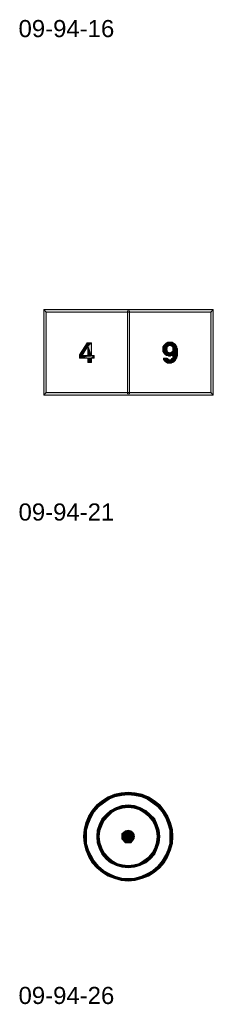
# Model space of a CAD drawing. Header units: millimetres. Extents: x 11 to 308, y -2333 to 36.
# Tile 12 of 85: x 15 to 41, y -2008 to -1876. Entities that reach past the tile are written whole.
import ezdxf

# ---------------------------------------------------------------- set-up
doc = ezdxf.new("R2010")
doc.units = ezdxf.units.MM
doc.layers.add('DGE_DATOS', color=7, linetype='Continuous', lineweight=0)
doc.layers.add('DGE_SIMBOLOS', color=7, linetype='Continuous', lineweight=0)
doc.styles.add('DGE_ARIAL', font='arial.ttf')

# ---------------------------------------------------------------- blocks, each defined once
blk = doc.blocks.new('DGE_09_94_21')
at = {"layer": 'DGE_SIMBOLOS', "true_color": 0x000000}
for points in [[(11.16, 5.37), (-11.27, 5.03), (-11.61, 5.37), (11.16, 5.37)], [(-11.27, 5.03), (-11.61, 5.37), (-11.27, -5.8), (-11.27, 5.03)], [(-11.61, 5.37), (-11.27, -5.8), (-11.61, -6.14), (-11.61, 5.37)], [(10.82, 5.03), (11.16, 5.37), (-11.27, 5.03), (10.82, 5.03)], [(11.16, -6.14), (10.82, 5.03), (11.16, 5.37), (11.16, -6.14)], [(-0.01, 5.2), (-0.35, 5.2), (-0.01, -5.97), (-0.01, 5.2)], [(-0.35, 5.2), (-0.01, -5.97), (-0.35, -5.97), (-0.35, 5.2)], [(10.82, -5.8), (11.16, -6.14), (10.82, 5.03), (10.82, -5.8)], [(-5.77, 0.88), (-6.79, -0.72), (-5.69, 0.46), (-5.77, 0.88)], [(-5.69, 0.46), (-6.79, -0.72), (-6.45, -0.81), (-5.69, 0.46)], [(-5.69, 0.46), (-5.18, 0.88), (-5.77, 0.88), (-5.69, 0.46)], [(-5.18, 0.88), (-5.69, 0.46), (-5.18, -0.81), (-5.18, 0.88)], [(-5.69, 0.46), (-5.69, -0.81), (-5.18, -0.81), (-5.69, 0.46)], [(4.98, 0.38), (4.39, 0.29), (4.98, 0.29), (4.98, 0.38)], [(4.47, 0.38), (4.39, 0.29), (4.98, 0.38), (4.47, 0.38)], [(4.39, 0.29), (4.39, 0.21), (4.98, 0.21), (4.39, 0.29)], [(4.98, 0.29), (4.39, 0.29), (4.98, 0.21), (4.98, 0.29)], [(4.39, 0.21), (4.39, 0.12), (4.98, 0.12), (4.39, 0.21)], [(4.98, 0.21), (4.39, 0.21), (4.98, 0.12), (4.98, 0.21)], [(4.39, 0.12), (4.39, 0.04), (4.9, 0.04), (4.39, 0.12)], [(4.9, 0.12), (4.39, 0.12), (4.9, 0.04), (4.9, 0.12)], [(4.9, 0.04), (4.39, -0.05), (4.9, -0.05), (4.9, 0.04)], [(4.39, 0.04), (4.39, -0.05), (4.9, 0.04), (4.39, 0.04)], [(5.15, 0.55), (4.47, 0.46), (5.15, 0.46), (5.15, 0.55)], [(5.24, 0.55), (4.47, 0.46), (5.15, 0.55), (5.24, 0.55)], [(4.47, 0.55), (4.47, 0.46), (5.24, 0.55), (4.47, 0.55)], [(4.47, 0.46), (4.47, 0.38), (5.07, 0.38), (4.47, 0.46)], [(5.07, 0.46), (4.47, 0.46), (5.07, 0.38), (5.07, 0.46)], [(4.56, 0.63), (4.56, 0.55), (6.08, 0.55), (4.56, 0.63)], [(6.08, 0.63), (4.56, 0.63), (6.08, 0.55), (6.08, 0.63)], [(4.64, 0.72), (4.64, 0.63), (6.08, 0.63), (4.64, 0.72)], [(6.08, 0.72), (4.64, 0.72), (6.08, 0.63), (6.08, 0.72)], [(4.73, 0.8), (4.73, 0.72), (6, 0.72), (4.73, 0.8)], [(5.91, 0.8), (4.73, 0.8), (6, 0.72), (5.91, 0.8)], [(4.81, 0.88), (4.81, 0.8), (5.83, 0.8), (4.81, 0.88)], [(5.83, 0.88), (4.81, 0.88), (5.83, 0.8), (5.83, 0.88)], [(5.07, 0.97), (4.98, 0.88), (5.66, 0.88), (5.07, 0.97)], [(5.66, 0.97), (5.07, 0.97), (5.66, 0.88), (5.66, 0.97)], [(5.49, 0.55), (5.49, 0.46), (6.17, 0.46), (5.49, 0.55)], [(6.17, 0.55), (5.49, 0.55), (6.17, 0.46), (6.17, 0.55)], [(6.17, 0.46), (5.66, 0.38), (6.25, 0.38), (6.17, 0.46)], [(5.66, 0.46), (5.66, 0.38), (6.17, 0.46), (5.66, 0.46)], [(6.25, 0.38), (5.66, 0.29), (6.25, 0.29), (6.25, 0.38)], [(5.66, 0.38), (5.66, 0.29), (6.25, 0.38), (5.66, 0.38)], [(5.74, 0.29), (5.74, 0.21), (6.25, 0.21), (5.74, 0.29)], [(6.25, 0.29), (5.74, 0.29), (6.25, 0.21), (6.25, 0.29)], [(6.25, 0.21), (5.74, 0.12), (6.25, 0.12), (6.25, 0.21)], [(5.74, 0.21), (5.74, 0.12), (6.25, 0.21), (5.74, 0.21)], [(6.34, 0.12), (5.74, 0.04), (6.34, 0.04), (6.34, 0.12)], [(5.74, 0.12), (5.74, 0.04), (6.34, 0.12), (5.74, 0.12)], [(5.74, 0.04), (5.74, -0.05), (6.34, -0.05), (5.74, 0.04)], [(6.34, 0.04), (5.74, 0.04), (6.34, -0.05), (6.34, 0.04)], [(-6.79, -0.72), (-6.79, -1.15), (-6.45, -0.81), (-6.79, -0.72)], [(-4.84, -0.81), (-6.79, -1.15), (-5.18, -1.15), (-4.84, -0.81)], [(-5.69, -0.81), (-6.79, -1.15), (-4.84, -0.81), (-5.69, -0.81)], [(-6.79, -1.15), (-5.69, -0.81), (-6.45, -0.81), (-6.79, -1.15)], [(-5.69, -1.15), (-5.69, -1.82), (-5.18, -1.82), (-5.69, -1.15)], [(-5.18, -1.15), (-5.69, -1.15), (-5.18, -1.82), (-5.18, -1.15)], [(-4.84, -0.81), (-5.18, -1.15), (-4.84, -1.15), (-4.84, -0.81)], [(4.39, -0.05), (4.39, -0.13), (4.98, -0.13), (4.39, -0.05)], [(4.98, -0.05), (4.39, -0.05), (4.98, -0.13), (4.98, -0.05)], [(4.39, -0.13), (4.39, -0.22), (4.98, -0.22), (4.39, -0.13)], [(4.98, -0.13), (4.39, -0.13), (4.98, -0.22), (4.98, -0.13)], [(4.39, -0.22), (4.39, -0.3), (4.98, -0.3), (4.39, -0.22)], [(4.98, -0.22), (4.39, -0.22), (4.98, -0.3), (4.98, -0.22)], [(4.47, -0.3), (4.47, -0.39), (5.07, -0.39), (4.47, -0.3)], [(5.07, -0.3), (4.47, -0.3), (5.07, -0.39), (5.07, -0.3)], [(5.24, -0.39), (4.47, -0.47), (5.24, -0.47), (5.24, -0.39)], [(5.24, -0.39), (4.47, -0.47), (5.24, -0.39)], [(5.24, -0.39), (4.47, -0.47), (5.24, -0.39)], [(4.47, -0.39), (4.47, -0.47), (5.24, -0.39), (4.47, -0.39)], [(4.98, -1.15), (4.47, -1.23), (5.07, -1.23), (4.98, -1.15)], [(4.47, -1.15), (4.47, -1.23), (4.98, -1.15), (4.47, -1.15)], [(4.47, -1.23), (4.47, -1.32), (5.07, -1.32), (4.47, -1.23)], [(5.07, -1.23), (4.47, -1.23), (5.07, -1.32), (5.07, -1.23)], [(5.15, -1.32), (4.47, -1.4), (5.15, -1.4), (5.15, -1.32)], [(5.15, -1.32), (4.47, -1.4), (5.15, -1.32)], [(4.47, -1.32), (4.47, -1.4), (5.15, -1.32), (4.47, -1.32)], [(6.34, -0.47), (4.56, -0.55), (6.34, -0.55), (6.34, -0.47)], [(4.56, -0.47), (4.56, -0.55), (6.34, -0.47), (4.56, -0.47)], [(4.56, -0.55), (4.64, -0.64), (6.34, -0.64), (4.56, -0.55)], [(6.34, -0.55), (4.56, -0.55), (6.34, -0.64), (6.34, -0.55)], [(4.64, -0.64), (4.73, -0.72), (5.74, -0.64), (4.64, -0.64)], [(5.74, -0.64), (4.73, -0.72), (5.74, -0.72), (5.74, -0.64)], [(4.81, -0.72), (4.81, -0.81), (5.66, -0.81), (4.81, -0.72)], [(5.66, -0.72), (4.81, -0.72), (5.66, -0.81), (5.66, -0.72)], [(5.4, -0.39), (5.4, -0.47), (6.34, -0.47), (5.4, -0.39)], [(5.49, -0.39), (5.4, -0.39), (6.34, -0.47), (5.49, -0.39)], [(5.49, -0.39), (6.34, -0.47), (5.49, -0.39)], [(6.34, -0.39), (5.49, -0.39), (6.34, -0.47), (6.34, -0.39)], [(6.17, -1.32), (5.49, -1.4), (6.08, -1.4), (6.17, -1.32)], [(5.49, -1.32), (5.49, -1.4), (6.17, -1.32), (5.49, -1.32)], [(6.34, -0.3), (5.57, -0.39), (6.34, -0.39), (6.34, -0.3)], [(5.66, -0.3), (5.57, -0.39), (6.34, -0.3), (5.66, -0.3)], [(6.17, -1.23), (5.57, -1.32), (6.17, -1.32), (6.17, -1.23)], [(5.57, -1.23), (5.57, -1.32), (6.17, -1.23), (5.57, -1.23)], [(5.66, -0.22), (5.66, -0.3), (6.34, -0.3), (5.66, -0.22)], [(6.34, -0.22), (5.66, -0.22), (6.34, -0.3), (6.34, -0.22)], [(5.66, -1.15), (5.66, -1.23), (6.17, -1.23), (5.66, -1.15)], [(6.25, -1.15), (5.66, -1.15), (6.17, -1.23), (6.25, -1.15)], [(5.74, -0.05), (5.74, -0.13), (6.34, -0.13), (5.74, -0.05)], [(6.34, -0.05), (5.74, -0.05), (6.34, -0.13), (6.34, -0.05)], [(6.34, -0.13), (5.74, -0.22), (6.34, -0.22), (6.34, -0.13)], [(5.74, -0.13), (5.74, -0.22), (6.34, -0.13), (5.74, -0.13)], [(5.74, -0.64), (5.74, -0.72), (6.34, -0.72), (5.74, -0.64)], [(6.34, -0.64), (5.74, -0.64), (6.34, -0.72), (6.34, -0.64)], [(6.34, -0.72), (5.74, -0.81), (6.34, -0.81), (6.34, -0.72)], [(5.74, -0.72), (5.74, -0.81), (6.34, -0.72), (5.74, -0.72)], [(5.74, -0.81), (5.74, -0.89), (6.34, -0.89), (5.74, -0.81)], [(6.34, -0.81), (5.74, -0.81), (6.34, -0.89), (6.34, -0.81)], [(6.25, -0.89), (5.74, -0.98), (6.25, -0.98), (6.25, -0.89)], [(5.74, -0.89), (5.74, -0.98), (6.25, -0.89), (5.74, -0.89)], [(5.74, -0.98), (5.74, -1.06), (6.25, -1.06), (5.74, -0.98)], [(6.25, -0.98), (5.74, -0.98), (6.25, -1.06), (6.25, -0.98)], [(6.25, -1.06), (5.74, -1.15), (6.25, -1.15), (6.25, -1.06)], [(5.74, -1.06), (5.74, -1.15), (6.25, -1.06), (5.74, -1.06)], [(4.56, -1.4), (4.56, -1.49), (6.08, -1.49), (4.56, -1.4)], [(6.08, -1.4), (4.56, -1.4), (6.08, -1.49), (6.08, -1.4)], [(4.56, -1.49), (4.64, -1.57), (6, -1.57), (4.56, -1.49)], [(6, -1.49), (4.56, -1.49), (6, -1.57), (6, -1.49)], [(4.64, -1.57), (4.73, -1.66), (5.91, -1.66), (4.64, -1.57)], [(5.91, -1.57), (4.64, -1.57), (5.91, -1.66), (5.91, -1.57)], [(4.81, -1.66), (4.81, -1.74), (5.74, -1.74), (4.81, -1.66)], [(5.83, -1.66), (4.81, -1.66), (5.74, -1.74), (5.83, -1.66)], [(5.57, -1.74), (4.98, -1.82), (5.57, -1.82), (5.57, -1.74)], [(4.98, -1.74), (4.98, -1.82), (5.57, -1.74), (4.98, -1.74)], [(-11.27, -5.8), (-11.61, -6.14), (10.82, -5.8), (-11.27, -5.8)], [(-11.61, -6.14), (10.82, -5.8), (11.16, -6.14), (-11.61, -6.14)]]:
    blk.add_hatch(color=18, dxfattribs=at).paths.add_polyline_path(points, flags=0)
at = {"layer": 'DGE_SIMBOLOS', "color": 18, "lineweight": 9, "true_color": 0x000000}
for points in [[(10.82, 5.03), (-11.27, 5.03), (-11.61, 5.37), (11.16, 5.37), (10.82, 5.03)], [(-11.27, 5.03), (-11.27, -5.8), (-11.61, -6.14), (-11.61, 5.37), (-11.27, 5.03)], [(10.82, -5.8), (10.82, 5.03), (11.16, 5.37), (11.16, -6.14), (10.82, -5.8)], [(-0.1, 5.2), (-0.1, -5.97), (-0.35, -5.97), (-0.35, 5.2), (-0.1, 5.2)], [(-5.77, 0.88), (-6.79, -0.72), (-6.79, -1.15), (-5.69, -1.15), (-5.69, -1.74), (-5.18, -1.74), (-5.18, -1.15), (-4.84, -1.15), (-4.84, -0.81), (-5.18, -0.81), (-5.18, 0.88), (-5.77, 0.88)], [(-5.77, 0.88), (-6.79, -0.72), (-5.69, 0.46), (-5.77, 0.88)], [(-5.69, 0.46), (-6.79, -0.72), (-6.45, -0.81), (-5.69, 0.46)], [(-6.45, -0.81), (-5.69, 0.46), (-5.69, -0.81), (-6.45, -0.81)], [(-5.69, 0.46), (-5.18, 0.88), (-5.77, 0.88), (-5.69, 0.46)], [(-5.18, 0.88), (-5.69, 0.46), (-5.18, -0.81), (-5.18, 0.88)], [(-5.69, 0.46), (-5.69, -0.81), (-5.18, -0.81), (-5.69, 0.46)], [(4.39, 0.38), (4.39, 0.29), (4.98, 0.29), (4.39, 0.38)], [(4.98, 0.38), (4.39, 0.38), (4.98, 0.29), (4.98, 0.38)], [(4.47, 0.38), (4.39, 0.29), (4.98, 0.38), (4.47, 0.38)], [(4.39, 0.29), (4.39, 0.21), (4.98, 0.21), (4.39, 0.29)], [(4.98, 0.29), (4.39, 0.29), (4.98, 0.21), (4.98, 0.29)], [(4.39, 0.21), (4.39, 0.12), (4.98, 0.12), (4.39, 0.21)], [(4.98, 0.21), (4.39, 0.21), (4.98, 0.12), (4.98, 0.21)], [(4.39, 0.12), (4.39, 0.04), (4.9, 0.04), (4.39, 0.12)], [(4.9, 0.12), (4.39, 0.12), (4.9, 0.04), (4.9, 0.12)], [(4.9, 0.04), (4.39, -0.05), (4.9, -0.05), (4.9, 0.04)], [(4.39, 0.04), (4.39, -0.05), (4.9, 0.04), (4.39, 0.04)], [(5.15, 0.55), (4.47, 0.46), (5.15, 0.46), (5.15, 0.55)], [(5.15, 0.55), (4.47, 0.46), (5.15, 0.55)], [(5.24, 0.55), (4.47, 0.46), (5.15, 0.55), (5.24, 0.55)], [(4.47, 0.55), (4.47, 0.46), (5.24, 0.55), (4.47, 0.55)], [(4.47, 0.46), (4.47, 0.38), (5.07, 0.38), (4.47, 0.46)], [(5.07, 0.46), (4.47, 0.46), (5.07, 0.38), (5.07, 0.46)], [(6.08, 0.63), (4.56, 0.55), (6.17, 0.55), (6.08, 0.63)], [(4.56, 0.63), (4.56, 0.55), (6.08, 0.63), (4.56, 0.63)], [(6.08, 0.63), (4.56, 0.63), (6.08, 0.55), (6.08, 0.63)], [(4.64, 0.72), (4.64, 0.63), (6.08, 0.63), (4.64, 0.72)], [(6.08, 0.72), (4.64, 0.72), (6.08, 0.63), (6.08, 0.72)], [(4.73, 0.8), (4.73, 0.72), (6, 0.72), (4.73, 0.8)], [(5.91, 0.8), (4.73, 0.8), (6, 0.72), (5.91, 0.8)], [(4.81, 0.88), (4.81, 0.8), (5.83, 0.8), (4.81, 0.88)], [(5.83, 0.88), (4.81, 0.88), (5.83, 0.8), (5.83, 0.88)], [(5.66, 0.97), (4.98, 0.88), (5.66, 0.88), (5.66, 0.97)], [(5.07, 0.97), (4.98, 0.88), (5.66, 0.97), (5.07, 0.97)], [(5.66, 0.97), (5.07, 0.97), (5.66, 0.88), (5.66, 0.97)], [(5.49, 0.55), (5.49, 0.46), (6.17, 0.46), (5.49, 0.55)], [(6.17, 0.55), (5.49, 0.55), (6.17, 0.46), (6.17, 0.55)], [(5.66, 0.46), (5.66, 0.38), (6.25, 0.38), (5.66, 0.46)], [(6.17, 0.46), (5.66, 0.46), (6.25, 0.38), (6.17, 0.46)], [(5.66, 0.46), (5.66, 0.38), (6.17, 0.46), (5.66, 0.46)], [(6.25, 0.38), (5.66, 0.29), (6.25, 0.29), (6.25, 0.38)], [(5.66, 0.38), (5.66, 0.29), (6.25, 0.38), (5.66, 0.38)], [(5.74, 0.29), (5.74, 0.21), (6.25, 0.21), (5.74, 0.29)], [(6.25, 0.29), (5.74, 0.29), (6.25, 0.21), (6.25, 0.29)], [(6.25, 0.21), (5.74, 0.12), (6.25, 0.12), (6.25, 0.21)], [(5.74, 0.21), (5.74, 0.12), (6.25, 0.21), (5.74, 0.21)], [(6.34, 0.12), (5.74, 0.04), (6.34, 0.04), (6.34, 0.12)], [(5.74, 0.12), (5.74, 0.04), (6.34, 0.12), (5.74, 0.12)], [(5.74, 0.04), (5.74, -0.05), (6.34, -0.05), (5.74, 0.04)], [(6.34, 0.04), (5.74, 0.04), (6.34, -0.05), (6.34, 0.04)], [(-6.79, -0.72), (-6.79, -1.15), (-6.45, -0.81), (-6.79, -0.72)], [(-4.84, -0.81), (-6.79, -1.15), (-5.18, -1.15), (-4.84, -0.81)], [(-5.69, -0.81), (-6.79, -1.15), (-4.84, -0.81), (-5.69, -0.81)], [(-6.79, -1.15), (-5.69, -0.81), (-6.45, -0.81), (-6.79, -1.15)], [(-5.69, -1.15), (-5.69, -1.74), (-5.18, -1.74), (-5.69, -1.15)], [(-5.18, -1.15), (-5.69, -1.15), (-5.18, -1.74), (-5.18, -1.15)], [(-4.84, -0.81), (-5.18, -1.15), (-4.84, -1.15), (-4.84, -0.81)], [(4.39, -0.05), (4.39, -0.13), (4.98, -0.13), (4.39, -0.05)], [(4.98, -0.05), (4.39, -0.05), (4.98, -0.13), (4.98, -0.05)], [(4.39, -0.13), (4.39, -0.22), (4.98, -0.22), (4.39, -0.13)], [(4.98, -0.13), (4.39, -0.13), (4.98, -0.22), (4.98, -0.13)], [(4.98, -0.22), (4.39, -0.3), (4.98, -0.3), (4.98, -0.22)], [(4.39, -0.22), (4.39, -0.3), (4.98, -0.22), (4.39, -0.22)], [(4.98, -0.22), (4.39, -0.22), (4.98, -0.3), (4.98, -0.22)], [(4.47, -0.3), (4.47, -0.39), (5.07, -0.39), (4.47, -0.3)], [(5.07, -0.3), (4.47, -0.3), (5.07, -0.39), (5.07, -0.3)], [(5.24, -0.39), (4.47, -0.47), (5.24, -0.47), (5.24, -0.39)], [(5.24, -0.39), (4.47, -0.47), (5.24, -0.39)], [(5.24, -0.39), (4.47, -0.47), (5.24, -0.39)], [(5.24, -0.39), (4.47, -0.47), (5.24, -0.39)], [(4.47, -0.39), (4.47, -0.47), (5.24, -0.39), (4.47, -0.39)], [(4.98, -1.15), (4.47, -1.23), (5.07, -1.23), (4.98, -1.15)], [(4.47, -1.15), (4.47, -1.23), (4.98, -1.15), (4.47, -1.15)], [(4.47, -1.23), (4.47, -1.32), (5.07, -1.32), (4.47, -1.23)], [(5.07, -1.23), (4.47, -1.23), (5.07, -1.32), (5.07, -1.23)], [(4.47, -1.32), (4.47, -1.4), (5.15, -1.4), (4.47, -1.32)], [(5.15, -1.32), (4.47, -1.32), (5.15, -1.4), (5.15, -1.32)], [(5.15, -1.32), (4.47, -1.4), (5.15, -1.32)], [(4.47, -1.32), (4.47, -1.4), (5.15, -1.32), (4.47, -1.32)], [(6.34, -0.47), (4.56, -0.55), (6.34, -0.55), (6.34, -0.47)], [(4.56, -0.47), (4.56, -0.55), (6.34, -0.47), (4.56, -0.47)], [(4.56, -0.55), (4.64, -0.64), (6.34, -0.64), (4.56, -0.55)], [(6.34, -0.55), (4.56, -0.55), (6.34, -0.64), (6.34, -0.55)], [(4.64, -0.64), (4.73, -0.72), (5.74, -0.64), (4.64, -0.64)], [(4.73, -0.64), (4.73, -0.72), (5.74, -0.72), (4.73, -0.64)], [(5.74, -0.64), (4.73, -0.64), (5.74, -0.72), (5.74, -0.64)], [(4.81, -0.72), (4.81, -0.81), (5.66, -0.81), (4.81, -0.72)], [(5.66, -0.72), (4.81, -0.72), (5.66, -0.81), (5.66, -0.72)], [(5.4, -0.39), (5.4, -0.47), (6.34, -0.47), (5.4, -0.39)], [(5.49, -0.39), (5.4, -0.39), (6.34, -0.47), (5.49, -0.39)], [(5.49, -0.39), (6.34, -0.47), (5.49, -0.39)], [(6.34, -0.39), (5.49, -0.39), (6.34, -0.47), (6.34, -0.39)], [(5.49, -1.32), (5.49, -1.4), (6.08, -1.4), (5.49, -1.32)], [(6.08, -1.32), (5.49, -1.32), (6.08, -1.4), (6.08, -1.32)], [(5.49, -1.32), (5.49, -1.4), (6.17, -1.32), (5.49, -1.32)], [(6.34, -0.3), (5.57, -0.39), (6.34, -0.39), (6.34, -0.3)], [(5.57, -0.3), (5.57, -0.39), (6.34, -0.3), (5.57, -0.3)], [(6.17, -1.23), (5.57, -1.32), (6.17, -1.32), (6.17, -1.23)], [(5.57, -1.23), (5.57, -1.32), (6.17, -1.23), (5.57, -1.23)], [(6.34, -0.22), (5.66, -0.3), (6.34, -0.3), (6.34, -0.22)], [(5.66, -0.22), (5.66, -0.3), (6.34, -0.22), (5.66, -0.22)], [(6.34, -0.22), (5.66, -0.22), (6.34, -0.3), (6.34, -0.22)], [(6.25, -1.06), (5.66, -1.15), (6.25, -1.15), (6.25, -1.06)], [(5.74, -1.06), (5.66, -1.15), (6.25, -1.06), (5.74, -1.06)], [(6.17, -1.15), (5.66, -1.23), (6.17, -1.23), (6.17, -1.15)], [(5.66, -1.15), (5.66, -1.23), (6.17, -1.15), (5.66, -1.15)], [(6.25, -1.15), (5.66, -1.15), (6.17, -1.23), (6.25, -1.15)], [(5.74, -0.05), (5.74, -0.13), (6.34, -0.13), (5.74, -0.05)], [(6.34, -0.05), (5.74, -0.05), (6.34, -0.13), (6.34, -0.05)], [(6.34, -0.13), (5.74, -0.22), (6.34, -0.22), (6.34, -0.13)], [(5.74, -0.13), (5.74, -0.22), (6.34, -0.13), (5.74, -0.13)], [(5.74, -0.64), (5.74, -0.72), (6.34, -0.72), (5.74, -0.64)], [(6.34, -0.64), (5.74, -0.64), (6.34, -0.72), (6.34, -0.64)], [(6.34, -0.72), (5.74, -0.81), (6.34, -0.81), (6.34, -0.72)], [(5.74, -0.72), (5.74, -0.81), (6.34, -0.72), (5.74, -0.72)], [(5.74, -0.81), (5.74, -0.89), (6.34, -0.89), (5.74, -0.81)], [(6.34, -0.81), (5.74, -0.81), (6.34, -0.89), (6.34, -0.81)], [(6.25, -0.89), (5.74, -0.98), (6.25, -0.98), (6.25, -0.89)], [(5.74, -0.89), (5.74, -0.98), (6.25, -0.89), (5.74, -0.89)], [(5.74, -0.98), (5.74, -1.06), (6.25, -1.06), (5.74, -0.98)], [(6.25, -0.98), (5.74, -0.98), (6.25, -1.06), (6.25, -0.98)], [(4.56, -1.4), (4.56, -1.49), (6.08, -1.49), (4.56, -1.4)], [(6.08, -1.4), (4.56, -1.4), (6.08, -1.49), (6.08, -1.4)], [(4.56, -1.49), (4.64, -1.57), (6, -1.57), (4.56, -1.49)], [(6, -1.49), (4.56, -1.49), (6, -1.57), (6, -1.49)], [(4.64, -1.57), (4.73, -1.66), (5.91, -1.57), (4.64, -1.57)], [(5.91, -1.57), (4.64, -1.57), (5.91, -1.66), (5.91, -1.57)], [(5.91, -1.57), (4.73, -1.66), (5.91, -1.66), (5.91, -1.57)], [(5.74, -1.66), (4.81, -1.74), (5.74, -1.74), (5.74, -1.66)], [(4.81, -1.66), (4.81, -1.74), (5.74, -1.66), (4.81, -1.66)], [(5.83, -1.66), (4.81, -1.66), (5.74, -1.74), (5.83, -1.66)], [(4.98, -1.74), (5.07, -1.82), (5.57, -1.82), (4.98, -1.74)], [(5.57, -1.74), (4.98, -1.74), (5.57, -1.82), (5.57, -1.74)], [(4.98, -1.74), (4.98, -1.82), (5.57, -1.74), (4.98, -1.74)], [(-11.27, -5.8), (10.82, -5.8), (11.16, -6.14), (-11.61, -6.14), (-11.27, -5.8)]]:
    blk.add_lwpolyline(points, close=True, dxfattribs=at)
for points in [[(5.32, -0.89), (5.15, -0.89), (5.15, -0.81), (4.81, -0.81), (4.81, -0.72), (4.73, -0.72), (4.73, -0.64), (4.64, -0.64), (4.56, -0.55), (4.56, -0.47), (4.47, -0.47), (4.47, -0.3), (4.39, -0.3), (4.39, 0.38), (4.47, 0.38), (4.47, 0.55), (4.56, 0.55), (4.56, 0.63), (4.64, 0.63), (4.64, 0.72), (4.73, 0.72), (4.73, 0.8), (4.81, 0.8)], [(4.81, 0.8), (4.81, 0.88), (4.98, 0.88), (5.07, 0.97), (5.66, 0.97), (5.66, 0.88), (5.83, 0.88), (5.83, 0.8), (5.91, 0.8), (6, 0.72), (6.08, 0.72), (6.08, 0.63), (6.17, 0.55), (6.17, 0.46), (6.25, 0.38), (6.25, 0.12), (6.34, 0.12), (6.34, -0.39)], [(5.57, 0.46), (5.49, 0.46), (5.49, 0.55), (5.15, 0.55), (5.15, 0.46), (5.07, 0.46), (5.07, 0.38), (4.98, 0.38), (4.98, 0.12), (4.9, 0.12), (4.9, 0.04)], [(4.9, 0.04), (4.9, -0.05), (4.98, -0.05), (4.98, -0.3), (5.07, -0.3), (5.07, -0.39), (5.24, -0.39), (5.24, -0.47), (5.4, -0.47), (5.4, -0.39), (5.57, -0.39), (5.57, -0.3), (5.66, -0.3)], [(5.74, 0.12), (5.74, 0.29), (5.66, 0.29), (5.66, 0.46), (5.57, 0.46)], [(5.66, -0.3), (5.66, -0.22), (5.74, -0.22), (5.74, 0.12)], [(4.9, -1.74), (4.81, -1.74), (4.81, -1.66), (4.73, -1.66), (4.56, -1.49), (4.56, -1.4), (4.47, -1.4), (4.47, -1.15)], [(6.34, -0.39), (6.34, -0.89), (6.25, -0.89), (6.25, -1.15), (6.17, -1.15), (6.17, -1.32), (6.08, -1.32), (6.08, -1.49), (6, -1.49), (6, -1.57), (5.91, -1.57), (5.91, -1.66), (5.74, -1.66), (5.74, -1.74), (5.57, -1.74), (5.57, -1.82), (5.07, -1.82), (4.98, -1.74), (4.9, -1.74)], [(5.24, -1.4), (5.49, -1.4), (5.49, -1.32), (5.57, -1.32), (5.57, -1.23), (5.66, -1.23), (5.66, -1.15), (5.74, -1.15), (5.74, -0.72)], [(5.74, -0.64), (5.74, -0.72), (5.66, -0.72), (5.66, -0.81), (5.4, -0.81), (5.4, -0.89), (5.32, -0.89)]]:
    blk.add_lwpolyline(points, dxfattribs=at)
blk = doc.blocks.new('DGE_09_94_26')
at = {"layer": 'DGE_SIMBOLOS', "true_color": 0x000000}
for points in [[(-1.2, 5.37), (-1.11, 5.03), (-2.13, 5.2), (-1.2, 5.37)], [(-0.27, 5.46), (-0.27, 5.12), (-1.2, 5.37), (-0.27, 5.46)], [(-0.27, 5.12), (-1.2, 5.37), (-1.11, 5.03), (-0.27, 5.12)], [(0.66, 5.37), (0.58, 5.03), (-0.27, 5.46), (0.66, 5.37)], [(0.58, 5.03), (-0.27, 5.46), (-0.27, 5.12), (0.58, 5.03)], [(1.51, 4.86), (0.66, 5.37), (0.58, 5.03), (1.51, 4.86)], [(1.59, 5.2), (1.51, 4.86), (0.66, 5.37), (1.59, 5.2)], [(-3.74, 4.36), (-3.57, 4.02), (-4.5, 3.76), (-3.74, 4.36)], [(-3.57, 4.02), (-4.5, 3.76), (-4.25, 3.51), (-3.57, 4.02)], [(-2.98, 4.86), (-2.81, 4.53), (-3.74, 4.36), (-2.98, 4.86)], [(-2.81, 4.53), (-3.74, 4.36), (-3.57, 4.02), (-2.81, 4.53)], [(-2.13, 5.2), (-2.05, 4.86), (-2.98, 4.86), (-2.13, 5.2)], [(-2.05, 4.86), (-2.98, 4.86), (-2.81, 4.53), (-2.05, 4.86)], [(-1.11, 5.03), (-2.13, 5.2), (-2.05, 4.86), (-1.11, 5.03)], [(2.27, 4.53), (1.59, 5.2), (1.51, 4.86), (2.27, 4.53)], [(2.44, 4.86), (2.27, 4.53), (1.59, 5.2), (2.44, 4.86)], [(3.03, 4.02), (2.44, 4.86), (2.27, 4.53), (3.03, 4.02)], [(3.29, 4.36), (3.03, 4.02), (2.44, 4.86), (3.29, 4.36)], [(3.71, 3.51), (3.29, 4.36), (3.03, 4.02), (3.71, 3.51)], [(3.97, 3.76), (3.71, 3.51), (3.29, 4.36), (3.97, 3.76)], [(-5.09, 3), (-4.84, 2.83), (-5.6, 2.24), (-5.09, 3)], [(-4.84, 2.83), (-5.6, 2.24), (-5.26, 2.07), (-4.84, 2.83)], [(-4.5, 3.76), (-4.25, 3.51), (-5.09, 3), (-4.5, 3.76)], [(-4.25, 3.51), (-5.09, 3), (-4.84, 2.83), (-4.25, 3.51)], [(-2.64, 3), (-2.38, 2.75), (-3.23, 2.49), (-2.64, 3)], [(-2.38, 2.75), (-3.23, 2.49), (-2.98, 2.24), (-2.38, 2.75)], [(-1.88, 3.42), (-1.79, 3.09), (-2.64, 3), (-1.88, 3.42)], [(-1.79, 3.09), (-2.64, 3), (-2.38, 2.75), (-1.79, 3.09)], [(-1.11, 3.68), (-1.03, 3.34), (-1.88, 3.42), (-1.11, 3.68)], [(-1.03, 3.34), (-1.88, 3.42), (-1.79, 3.09), (-1.03, 3.34)], [(-0.27, 3.76), (-0.27, 3.42), (-1.11, 3.68), (-0.27, 3.76)], [(-0.27, 3.42), (-1.11, 3.68), (-1.03, 3.34), (-0.27, 3.42)], [(0.58, 3.68), (0.49, 3.34), (-0.27, 3.76), (0.58, 3.68)], [(0.49, 3.34), (-0.27, 3.76), (-0.27, 3.42), (0.49, 3.34)], [(1.26, 3.09), (0.58, 3.68), (0.49, 3.34), (1.26, 3.09)], [(1.34, 3.42), (1.26, 3.09), (0.58, 3.68), (1.34, 3.42)], [(1.93, 2.75), (1.34, 3.42), (1.26, 3.09), (1.93, 2.75)], [(2.1, 3), (1.93, 2.75), (1.34, 3.42), (2.1, 3)], [(2.44, 2.24), (2.1, 3), (1.93, 2.75), (2.44, 2.24)], [(2.7, 2.49), (2.44, 2.24), (2.1, 3), (2.7, 2.49)], [(4.3, 2.83), (3.97, 3.76), (3.71, 3.51), (4.3, 2.83)], [(4.56, 3), (4.3, 2.83), (3.97, 3.76), (4.56, 3)], [(4.73, 2.07), (4.56, 3), (4.3, 2.83), (4.73, 2.07)], [(5.07, 2.24), (4.73, 2.07), (4.56, 3), (5.07, 2.24)], [(-5.94, 1.39), (-5.6, 1.22), (-6.19, 0.46), (-5.94, 1.39)], [(-5.6, 2.24), (-5.26, 2.07), (-5.94, 1.39), (-5.6, 2.24)], [(-5.26, 2.07), (-5.94, 1.39), (-5.6, 1.22), (-5.26, 2.07)], [(-3.82, 1.9), (-3.49, 1.65), (-4.16, 1.14), (-3.82, 1.9)], [(-3.49, 1.65), (-4.16, 1.14), (-3.82, 0.97), (-3.49, 1.65)], [(-3.23, 2.49), (-2.98, 2.24), (-3.82, 1.9), (-3.23, 2.49)], [(-2.98, 2.24), (-3.82, 1.9), (-3.49, 1.65), (-2.98, 2.24)], [(2.95, 1.65), (2.7, 2.49), (2.44, 2.24), (2.95, 1.65)], [(3.29, 1.9), (2.95, 1.65), (2.7, 2.49), (3.29, 1.9)], [(3.29, 0.97), (3.29, 1.9), (2.95, 1.65), (3.29, 0.97)], [(3.63, 1.14), (3.29, 0.97), (3.29, 1.9), (3.63, 1.14)], [(5.07, 1.22), (5.07, 2.24), (4.73, 2.07), (5.07, 1.22)], [(5.4, 1.39), (5.07, 1.22), (5.07, 2.24), (5.4, 1.39)], [(5.32, 0.38), (5.4, 1.39), (5.07, 1.22), (5.32, 0.38)], [(5.66, 0.46), (5.32, 0.38), (5.4, 1.39), (5.66, 0.46)], [(-6.19, 0.46), (-5.86, 0.38), (-6.28, -0.47), (-6.19, 0.46)], [(-5.86, 0.38), (-6.28, -0.47), (-5.86, -0.47), (-5.86, 0.38)], [(-5.6, 1.22), (-6.19, 0.46), (-5.86, 0.38), (-5.6, 1.22)], [(-4.42, 0.38), (-4.08, 0.29), (-4.5, -0.47), (-4.42, 0.38)], [(-4.08, 0.29), (-4.5, -0.47), (-4.16, -0.47), (-4.08, 0.29)], [(-4.16, 1.14), (-3.82, 0.97), (-4.42, 0.38), (-4.16, 1.14)], [(-3.82, 0.97), (-4.42, 0.38), (-4.08, 0.29), (-3.82, 0.97)], [(-0.27, -0.47), (-0.86, 0.12), (-1.11, -0.47), (-0.27, -0.47)], [(-1.03, -0.13), (-1.11, -0.47), (-0.86, 0.12), (-1.03, -0.13)], [(-0.86, 0.12), (-0.27, -0.47), (-0.61, 0.29), (-0.86, 0.12)], [(-0.27, 0.38), (-0.61, 0.29), (-0.27, -0.47), (-0.27, 0.38)], [(-0.27, 0.38), (-0.27, -0.47), (0.07, 0.29), (-0.27, 0.38)], [(0.58, -0.47), (0.07, 0.29), (-0.27, -0.47), (0.58, -0.47)], [(0.07, 0.29), (0.58, -0.47), (0.32, 0.12), (0.07, 0.29)], [(0.58, -0.13), (0.32, 0.12), (0.58, -0.47), (0.58, -0.13)], [(3.54, 0.29), (3.63, 1.14), (3.29, 0.97), (3.54, 0.29)], [(3.88, 0.38), (3.54, 0.29), (3.63, 1.14), (3.88, 0.38)], [(3.63, -0.47), (3.88, 0.38), (3.54, 0.29), (3.63, -0.47)], [(3.97, -0.47), (3.63, -0.47), (3.88, 0.38), (3.97, -0.47)], [(5.74, -0.47), (5.32, -0.47), (5.66, 0.46), (5.74, -0.47)], [(5.32, -0.47), (5.66, 0.46), (5.32, 0.38), (5.32, -0.47)], [(-6.28, -0.47), (-5.86, -0.47), (-6.19, -1.4), (-6.28, -0.47)], [(-5.86, -0.47), (-6.19, -1.4), (-5.86, -1.4), (-5.86, -0.47)], [(-4.5, -0.47), (-4.16, -0.47), (-4.42, -1.32), (-4.5, -0.47)], [(-4.16, -0.47), (-4.42, -1.32), (-4.08, -1.23), (-4.16, -0.47)], [(-4.42, -1.32), (-4.08, -1.23), (-4.16, -2.08), (-4.42, -1.32)], [(-4.08, -1.23), (-4.16, -2.08), (-3.82, -1.99), (-4.08, -1.23)], [(-0.27, -0.47), (-1.11, -0.47), (-0.27, -1.32), (-0.27, -0.47)], [(-1.03, -0.81), (-0.27, -1.32), (-1.11, -0.47), (-1.03, -0.81)], [(-0.27, -1.32), (-1.03, -0.81), (-0.61, -1.32), (-0.27, -1.32)], [(-0.86, -1.06), (-0.61, -1.32), (-1.03, -0.81), (-0.86, -1.06)], [(0.58, -0.47), (-0.27, -0.47), (0.58, -0.81), (0.58, -0.47)], [(-0.27, -1.32), (0.58, -0.81), (-0.27, -0.47), (-0.27, -1.32)], [(0.58, -0.81), (-0.27, -1.32), (0.32, -1.06), (0.58, -0.81)], [(0.07, -1.32), (0.32, -1.06), (-0.27, -1.32), (0.07, -1.32)], [(3.29, -1.99), (3.88, -1.32), (3.54, -1.23), (3.29, -1.99)], [(3.63, -2.08), (3.29, -1.99), (3.88, -1.32), (3.63, -2.08)], [(3.88, -1.32), (3.54, -1.23), (3.97, -0.47), (3.88, -1.32)], [(3.54, -1.23), (3.97, -0.47), (3.63, -0.47), (3.54, -1.23)], [(5.66, -1.4), (5.32, -1.4), (5.74, -0.47), (5.66, -1.4)], [(5.32, -1.4), (5.74, -0.47), (5.32, -0.47), (5.32, -1.4)], [(-6.19, -1.4), (-5.86, -1.4), (-5.94, -2.33), (-6.19, -1.4)], [(-5.86, -1.4), (-5.94, -2.33), (-5.6, -2.25), (-5.86, -1.4)], [(-5.94, -2.33), (-5.6, -2.25), (-5.6, -3.18), (-5.94, -2.33)], [(-5.6, -2.25), (-5.6, -3.18), (-5.26, -3.01), (-5.6, -2.25)], [(-4.16, -2.08), (-3.82, -1.99), (-3.82, -2.84), (-4.16, -2.08)], [(-3.82, -1.99), (-3.82, -2.84), (-3.49, -2.67), (-3.82, -1.99)], [(2.95, -2.67), (3.63, -2.08), (3.29, -1.99), (2.95, -2.67)], [(3.29, -2.84), (2.95, -2.67), (3.63, -2.08), (3.29, -2.84)], [(4.73, -3.01), (5.4, -2.33), (5.07, -2.25), (4.73, -3.01)], [(5.07, -3.18), (4.73, -3.01), (5.4, -2.33), (5.07, -3.18)], [(5.4, -2.33), (5.07, -2.25), (5.66, -1.4), (5.4, -2.33)], [(5.07, -2.25), (5.66, -1.4), (5.32, -1.4), (5.07, -2.25)], [(-5.6, -3.18), (-5.26, -3.01), (-5.09, -4.03), (-5.6, -3.18)], [(-5.26, -3.01), (-5.09, -4.03), (-4.84, -3.77), (-5.26, -3.01)], [(-5.09, -4.03), (-4.84, -3.77), (-4.5, -4.7), (-5.09, -4.03)], [(-4.84, -3.77), (-4.5, -4.7), (-4.25, -4.45), (-4.84, -3.77)], [(-3.82, -2.84), (-3.49, -2.67), (-3.23, -3.52), (-3.82, -2.84)], [(-3.49, -2.67), (-3.23, -3.52), (-2.98, -3.26), (-3.49, -2.67)], [(-3.23, -3.52), (-2.98, -3.26), (-2.64, -4.03), (-3.23, -3.52)], [(-2.98, -3.26), (-2.64, -4.03), (-2.38, -3.69), (-2.98, -3.26)], [(-2.64, -4.03), (-2.38, -3.69), (-1.88, -4.36), (-2.64, -4.03)], [(-2.38, -3.69), (-1.88, -4.36), (-1.79, -4.11), (-2.38, -3.69)], [(1.26, -4.11), (2.1, -4.03), (1.93, -3.69), (1.26, -4.11)], [(1.93, -3.69), (2.7, -3.52), (2.44, -3.26), (1.93, -3.69)], [(2.1, -4.03), (1.93, -3.69), (2.7, -3.52), (2.1, -4.03)], [(2.44, -3.26), (3.29, -2.84), (2.95, -2.67), (2.44, -3.26)], [(2.7, -3.52), (2.44, -3.26), (3.29, -2.84), (2.7, -3.52)], [(3.71, -4.45), (4.56, -4.03), (4.3, -3.77), (3.71, -4.45)], [(4.3, -3.77), (5.07, -3.18), (4.73, -3.01), (4.3, -3.77)], [(4.56, -4.03), (4.3, -3.77), (5.07, -3.18), (4.56, -4.03)], [(-4.5, -4.7), (-4.25, -4.45), (-3.74, -5.3), (-4.5, -4.7)], [(-4.25, -4.45), (-3.74, -5.3), (-3.57, -5.04), (-4.25, -4.45)], [(-3.74, -5.3), (-3.57, -5.04), (-2.98, -5.8), (-3.74, -5.3)], [(-3.57, -5.04), (-2.98, -5.8), (-2.81, -5.47), (-3.57, -5.04)], [(-1.88, -4.36), (-1.79, -4.11), (-1.11, -4.62), (-1.88, -4.36)], [(-1.79, -4.11), (-1.11, -4.62), (-1.03, -4.28), (-1.79, -4.11)], [(-1.11, -4.62), (-1.03, -4.28), (-0.27, -4.7), (-1.11, -4.62)], [(-1.03, -4.28), (-0.27, -4.7), (-0.27, -4.36), (-1.03, -4.28)], [(-0.27, -4.36), (0.58, -4.62), (0.49, -4.28), (-0.27, -4.36)], [(-0.27, -4.7), (-0.27, -4.36), (0.58, -4.62), (-0.27, -4.7)], [(0.49, -4.28), (1.34, -4.36), (1.26, -4.11), (0.49, -4.28)], [(0.58, -4.62), (0.49, -4.28), (1.34, -4.36), (0.58, -4.62)], [(1.34, -4.36), (1.26, -4.11), (2.1, -4.03), (1.34, -4.36)], [(2.27, -5.47), (3.29, -5.3), (3.03, -5.04), (2.27, -5.47)], [(3.03, -5.04), (3.97, -4.7), (3.71, -4.45), (3.03, -5.04)], [(3.29, -5.3), (3.03, -5.04), (3.97, -4.7), (3.29, -5.3)], [(3.97, -4.7), (3.71, -4.45), (4.56, -4.03), (3.97, -4.7)], [(-2.98, -5.8), (-2.81, -5.47), (-2.13, -6.14), (-2.98, -5.8)], [(-2.81, -5.47), (-2.13, -6.14), (-2.05, -5.8), (-2.81, -5.47)], [(-2.13, -6.14), (-2.05, -5.8), (-1.2, -6.4), (-2.13, -6.14)], [(-2.05, -5.8), (-1.2, -6.4), (-1.11, -6.06), (-2.05, -5.8)], [(-1.2, -6.4), (-1.11, -6.06), (-0.27, -6.48), (-1.2, -6.4)], [(-1.11, -6.06), (-0.27, -6.48), (-0.27, -6.14), (-1.11, -6.06)], [(-0.27, -6.14), (0.66, -6.4), (0.58, -6.06), (-0.27, -6.14)], [(-0.27, -6.48), (-0.27, -6.14), (0.66, -6.4), (-0.27, -6.48)], [(0.58, -6.06), (1.59, -6.14), (1.51, -5.8), (0.58, -6.06)], [(0.66, -6.4), (0.58, -6.06), (1.59, -6.14), (0.66, -6.4)], [(1.51, -5.8), (2.44, -5.8), (2.27, -5.47), (1.51, -5.8)], [(1.59, -6.14), (1.51, -5.8), (2.44, -5.8), (1.59, -6.14)], [(2.44, -5.8), (2.27, -5.47), (3.29, -5.3), (2.44, -5.8)]]:
    blk.add_hatch(color=18, dxfattribs=at).paths.add_polyline_path(points, flags=0)
at = {"layer": 'DGE_SIMBOLOS', "color": 18, "lineweight": 9, "true_color": 0x000000}
for points in [[(-1.2, 5.37), (-2.13, 5.2), (-2.05, 4.86), (-1.11, 5.03), (-1.2, 5.37)], [(-0.27, 5.46), (-1.2, 5.37), (-1.11, 5.03), (-0.27, 5.12), (-0.27, 5.46)], [(0.66, 5.37), (-0.27, 5.46), (-0.27, 5.12), (0.58, 5.03), (0.66, 5.37)], [(1.59, 5.2), (0.66, 5.37), (0.58, 5.03), (1.51, 4.86), (1.59, 5.2)], [(-3.74, 4.36), (-4.5, 3.76), (-4.25, 3.51), (-3.57, 4.02), (-3.74, 4.36)], [(-2.98, 4.86), (-3.74, 4.36), (-3.57, 4.02), (-2.81, 4.53), (-2.98, 4.86)], [(-2.13, 5.2), (-2.98, 4.86), (-2.81, 4.53), (-2.05, 4.86), (-2.13, 5.2)], [(2.44, 4.86), (1.59, 5.2), (1.51, 4.86), (2.27, 4.53), (2.44, 4.86)], [(3.2, 4.36), (2.44, 4.86), (2.27, 4.53), (3.03, 4.02), (3.2, 4.36)], [(3.97, 3.76), (3.2, 4.36), (3.03, 4.02), (3.71, 3.51), (3.97, 3.76)], [(-5.09, 3), (-5.6, 2.24), (-5.26, 2.07), (-4.84, 2.83), (-5.09, 3)], [(-4.5, 3.76), (-5.09, 3), (-4.84, 2.83), (-4.25, 3.51), (-4.5, 3.76)], [(-2.64, 3), (-3.23, 2.49), (-2.98, 2.24), (-2.47, 2.75), (-2.64, 3)], [(-1.88, 3.42), (-2.64, 3), (-2.47, 2.75), (-1.79, 3.09), (-1.88, 3.42)], [(-1.11, 3.68), (-1.88, 3.42), (-1.79, 3.09), (-1.03, 3.34), (-1.11, 3.68)], [(-0.27, 3.76), (-1.11, 3.68), (-1.03, 3.34), (-0.27, 3.42), (-0.27, 3.76)], [(0.58, 3.68), (-0.27, 3.76), (-0.27, 3.42), (0.49, 3.34), (0.58, 3.68)], [(1.34, 3.42), (0.58, 3.68), (0.49, 3.34), (1.26, 3.09), (1.34, 3.42)], [(2.1, 3), (1.34, 3.42), (1.26, 3.09), (1.85, 2.75), (2.1, 3)], [(2.7, 2.49), (2.1, 3), (1.85, 2.75), (2.44, 2.24), (2.7, 2.49)], [(4.56, 3), (3.97, 3.76), (3.71, 3.51), (4.3, 2.83), (4.56, 3)], [(5.07, 2.24), (4.56, 3), (4.3, 2.83), (4.73, 2.07), (5.07, 2.24)], [(-5.94, 1.39), (-6.19, 0.46), (-5.86, 0.38), (-5.6, 1.22), (-5.94, 1.39)], [(-5.6, 2.24), (-5.94, 1.39), (-5.6, 1.22), (-5.26, 2.07), (-5.6, 2.24)], [(-3.82, 1.9), (-4.16, 1.14), (-3.82, 0.97), (-3.49, 1.65), (-3.82, 1.9)], [(-3.23, 2.49), (-3.82, 1.9), (-3.49, 1.65), (-2.98, 2.24), (-3.23, 2.49)], [(3.29, 1.9), (2.7, 2.49), (2.44, 2.24), (2.95, 1.65), (3.29, 1.9)], [(3.63, 1.14), (3.29, 1.9), (2.95, 1.65), (3.29, 0.97), (3.63, 1.14)], [(5.4, 1.39), (5.07, 2.24), (4.73, 2.07), (5.07, 1.22), (5.4, 1.39)], [(5.66, 0.46), (5.4, 1.39), (5.07, 1.22), (5.32, 0.38), (5.66, 0.46)], [(-6.19, 0.46), (-6.28, -0.47), (-5.86, -0.47), (-5.86, 0.38), (-6.19, 0.46)], [(-4.42, 0.38), (-4.5, -0.47), (-4.16, -0.47), (-4.08, 0.29), (-4.42, 0.38)], [(-4.16, 1.14), (-4.42, 0.38), (-4.08, 0.29), (-3.82, 0.97), (-4.16, 1.14)], [(0.58, -0.47), (0.49, -0.13), (0.32, 0.12), (0.07, 0.29), (-0.27, 0.38), (-0.61, 0.29), (-0.86, 0.12), (-1.11, -0.13), (-1.11, -0.81), (-0.61, -1.32), (0.07, -1.32), (0.32, -1.06), (0.49, -0.81), (0.58, -0.47)], [(-0.27, -0.47), (-0.86, 0.12), (-1.11, -0.47), (-0.27, -0.47)], [(-1.11, -0.13), (-1.11, -0.47), (-0.86, 0.12), (-1.11, -0.13)], [(-0.86, 0.12), (-0.27, -0.47), (-0.61, 0.29), (-0.86, 0.12)], [(-0.27, 0.38), (-0.61, 0.29), (-0.27, -0.47), (-0.27, 0.38)], [(-0.27, 0.38), (-0.27, -0.47), (0.07, 0.29), (-0.27, 0.38)], [(0.58, -0.47), (0.07, 0.29), (-0.27, -0.47), (0.58, -0.47)], [(0.07, 0.29), (0.58, -0.47), (0.32, 0.12), (0.07, 0.29)], [(0.49, -0.13), (0.32, 0.12), (0.58, -0.47), (0.49, -0.13)], [(3.88, 0.38), (3.63, 1.14), (3.29, 0.97), (3.54, 0.29), (3.88, 0.38)], [(3.97, -0.47), (3.88, 0.38), (3.54, 0.29), (3.63, -0.47), (3.97, -0.47)], [(5.74, -0.47), (5.66, 0.46), (5.32, 0.38), (5.32, -0.47), (5.74, -0.47)], [(-6.28, -0.47), (-6.19, -1.4), (-5.86, -1.4), (-5.86, -0.47), (-6.28, -0.47)], [(-4.5, -0.47), (-4.42, -1.32), (-4.08, -1.23), (-4.16, -0.47), (-4.5, -0.47)], [(-4.42, -1.32), (-4.16, -2.08), (-3.82, -1.99), (-4.08, -1.23), (-4.42, -1.32)], [(-0.27, -0.47), (-1.11, -0.47), (-0.27, -1.32), (-0.27, -0.47)], [(-1.11, -0.81), (-0.27, -1.32), (-1.11, -0.47), (-1.11, -0.81)], [(-0.27, -1.32), (-1.11, -0.81), (-0.61, -1.32), (-0.27, -1.32)], [(-0.86, -1.06), (-0.61, -1.32), (-1.11, -0.81), (-0.86, -1.06)], [(0.58, -0.47), (-0.27, -0.47), (0.49, -0.81), (0.58, -0.47)], [(-0.27, -1.32), (0.49, -0.81), (-0.27, -0.47), (-0.27, -1.32)], [(0.49, -0.81), (-0.27, -1.32), (0.32, -1.06), (0.49, -0.81)], [(0.07, -1.32), (0.32, -1.06), (-0.27, -1.32), (0.07, -1.32)], [(3.63, -2.08), (3.88, -1.32), (3.54, -1.23), (3.29, -1.99), (3.63, -2.08)], [(3.88, -1.32), (3.97, -0.47), (3.63, -0.47), (3.54, -1.23), (3.88, -1.32)], [(5.66, -1.4), (5.74, -0.47), (5.32, -0.47), (5.32, -1.4), (5.66, -1.4)], [(-6.19, -1.4), (-5.94, -2.33), (-5.6, -2.25), (-5.86, -1.4), (-6.19, -1.4)], [(-5.94, -2.33), (-5.6, -3.18), (-5.26, -3.01), (-5.6, -2.25), (-5.94, -2.33)], [(-4.16, -2.08), (-3.82, -2.84), (-3.49, -2.67), (-3.82, -1.99), (-4.16, -2.08)], [(3.29, -2.84), (3.63, -2.08), (3.29, -1.99), (2.95, -2.67), (3.29, -2.84)], [(5.07, -3.18), (5.4, -2.33), (5.07, -2.25), (4.73, -3.01), (5.07, -3.18)], [(5.4, -2.33), (5.66, -1.4), (5.32, -1.4), (5.07, -2.25), (5.4, -2.33)], [(-5.6, -3.18), (-5.09, -4.03), (-4.84, -3.77), (-5.26, -3.01), (-5.6, -3.18)], [(-5.09, -4.03), (-4.5, -4.7), (-4.25, -4.45), (-4.84, -3.77), (-5.09, -4.03)], [(-3.82, -2.84), (-3.23, -3.52), (-2.98, -3.26), (-3.49, -2.67), (-3.82, -2.84)], [(-3.23, -3.52), (-2.64, -4.03), (-2.47, -3.69), (-2.98, -3.26), (-3.23, -3.52)], [(-2.64, -4.03), (-1.88, -4.36), (-1.79, -4.11), (-2.47, -3.69), (-2.64, -4.03)], [(1.34, -4.36), (2.1, -4.03), (1.85, -3.69), (1.26, -4.11), (1.34, -4.36)], [(2.1, -4.03), (2.7, -3.52), (2.44, -3.26), (1.85, -3.69), (2.1, -4.03)], [(2.7, -3.52), (3.29, -2.84), (2.95, -2.67), (2.44, -3.26), (2.7, -3.52)], [(3.97, -4.7), (4.56, -4.03), (4.3, -3.77), (3.71, -4.45), (3.97, -4.7)], [(4.56, -4.03), (5.07, -3.18), (4.73, -3.01), (4.3, -3.77), (4.56, -4.03)], [(-4.5, -4.7), (-3.74, -5.3), (-3.57, -5.04), (-4.25, -4.45), (-4.5, -4.7)], [(-3.74, -5.3), (-2.98, -5.8), (-2.81, -5.47), (-3.57, -5.04), (-3.74, -5.3)], [(-1.88, -4.36), (-1.11, -4.62), (-1.03, -4.28), (-1.79, -4.11), (-1.88, -4.36)], [(-1.11, -4.62), (-0.27, -4.7), (-0.27, -4.36), (-1.03, -4.28), (-1.11, -4.62)], [(-0.27, -4.7), (0.58, -4.62), (0.49, -4.28), (-0.27, -4.36), (-0.27, -4.7)], [(0.58, -4.62), (1.34, -4.36), (1.26, -4.11), (0.49, -4.28), (0.58, -4.62)], [(2.44, -5.8), (3.2, -5.3), (3.03, -5.04), (2.27, -5.47), (2.44, -5.8)], [(3.2, -5.3), (3.97, -4.7), (3.71, -4.45), (3.03, -5.04), (3.2, -5.3)], [(-2.98, -5.8), (-2.13, -6.14), (-2.05, -5.8), (-2.81, -5.47), (-2.98, -5.8)], [(-2.13, -6.14), (-1.2, -6.4), (-1.11, -6.06), (-2.05, -5.8), (-2.13, -6.14)], [(-1.2, -6.4), (-0.27, -6.48), (-0.27, -6.14), (-1.11, -6.06), (-1.2, -6.4)], [(-0.27, -6.48), (0.66, -6.4), (0.58, -6.06), (-0.27, -6.14), (-0.27, -6.48)], [(0.66, -6.4), (1.59, -6.14), (1.51, -5.8), (0.58, -6.06), (0.66, -6.4)], [(1.59, -6.14), (2.44, -5.8), (2.27, -5.47), (1.51, -5.8), (1.59, -6.14)]]:
    blk.add_lwpolyline(points, close=True, dxfattribs=at)

msp = doc.modelspace()

# ---------------------------------------------------------------- block references
for name, p in [('DGE_09_94_21', (30, -1920)), ('DGE_09_94_26', (30, -1985))]:
    msp.add_blockref(name, p)

# ---------------------------------------------------------------- texts
at = {"layer": 'DGE_DATOS', "style": 'DGE_ARIAL'}
for s, p in [('09-94-16', (15, -1878)), ('09-94-21', (15, -1943)), ('09-94-26', (15, -2008))]:
    msp.add_text(s, height=2.3, dxfattribs=at).set_placement(p)

doc.saveas('drawing.dxf')
